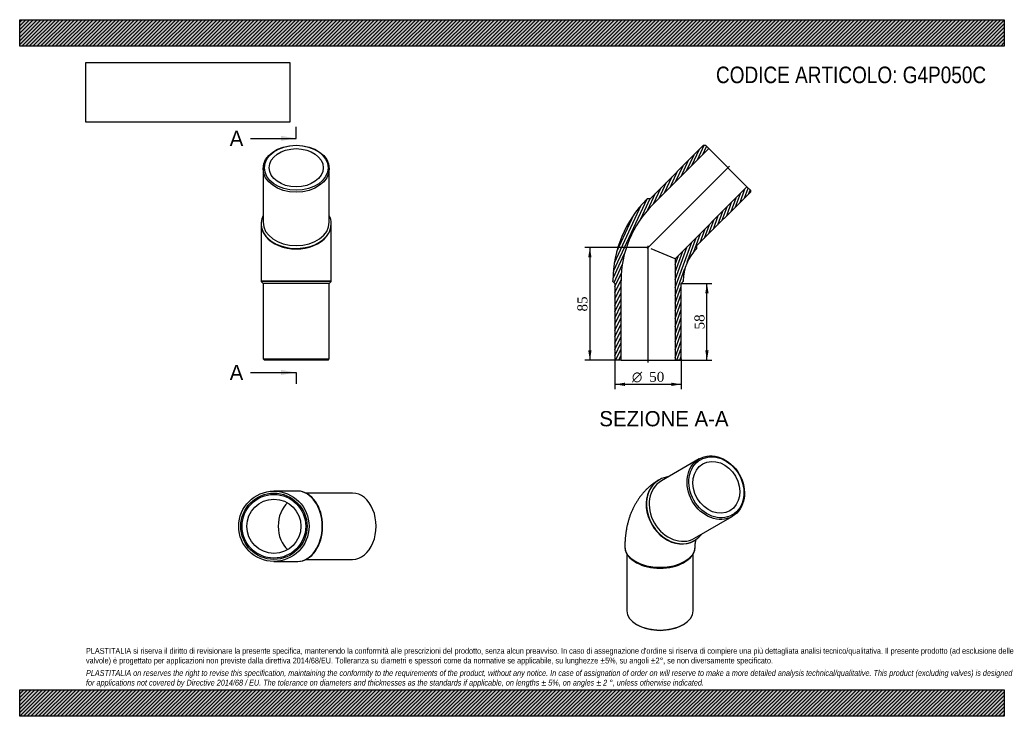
# Model space of a CAD drawing. Header units: millimetres. Extents: x 0 to 742, y 0 to 525.
import ezdxf
from ezdxf.enums import TextEntityAlignment as Align
from ezdxf.lldxf.tags import DXFTag

# ---------------------------------------------------------------- set-up
doc = ezdxf.new("R2010")
doc.units = ezdxf.units.MM
doc.header["$LTSCALE"] = 2.5
for name, color, linetype in [('Default', 7, 'Continuous'), ('DV4_Default', 7, 'Continuous'), ('G4P050C', 7, 'Continuous')]:
    doc.layers.add(name, color=color, linetype=linetype)
doc.styles.add('SEACAD_Solid_Edge_ANSI', font='seans.ttf')
doc.styles.add('SEACAD_Solid_Edge_ANSI1_Symbols', font='semeca1.ttf')
doc.styles.add('SEACAD_Times_New_Roman', font='times.ttf')
tags = doc.linetypes.add('CENTER2', pattern=[28.575, 19.05, -3.175, 3.175, -3.175]).pattern_tags.tags
tags[10:11] = [DXFTag(74, 4), DXFTag(75, 0), DXFTag(340, '0'), DXFTag(46, 0.0), DXFTag(50, 0.0), DXFTag(44, 0.0), DXFTag(45, 0.0)]
tags[8:9] = [DXFTag(74, 4), DXFTag(75, 0), DXFTag(340, '0'), DXFTag(46, 0.0), DXFTag(50, 0.0), DXFTag(44, 0.0), DXFTag(45, 0.0)]
tags[6:7] = [DXFTag(74, 4), DXFTag(75, 0), DXFTag(340, '0'), DXFTag(46, 0.0), DXFTag(50, 0.0), DXFTag(44, 0.0), DXFTag(45, 0.0)]
tags[4:5] = [DXFTag(74, 4), DXFTag(75, 0), DXFTag(340, '0'), DXFTag(46, 0.0), DXFTag(50, 0.0), DXFTag(44, 0.0), DXFTag(45, 0.0)]
doc.dimstyles.new('ANSImm', dxfattribs={"dimtxt": 7.5, "dimasz": 7.5, "dimexe": 3.75, "dimexo": 0, "dimgap": 1.875, "dimtad": 1, "dimdsep": 46, "dimtxsty": 'SEACAD_Times_New_Roman', "dimblk1": '_SE_FILLED', "dimblk2": '_SE_FILLED', "dimsah": 1, "dimcen": 3.75, "dimazin": 0, "dimtfac": 0.85, "dimtdec": 3, "dimtofl": 0, "dimtmove": 0, "dimatfit": 3, "dimfxl": 1, "dimarcsym": 0})
picture_1 = doc.add_image_def('image1.jpg', size_in_pixel=(4302, 1260))

# ---------------------------------------------------------------- blocks, each defined once
blk = doc.blocks.new('SE')
at = {"layer": 'G4P050C', "color": 7, "linetype": 'Continuous'}
for p, q in [((512.38, 193.93), (483.88, 177.47)), ((482.38, 178.34), (482.13, 178.2)), ((508.88, 134.17), (537.38, 150.63)), ((456.38, 127.62), (456.38, 127.21)), ((508.63, 132.3), (508.88, 132.44)), ((509.38, 127.21), (509.38, 127.62)), ((457.88, 122.13), (457.88, 79.44)), ((507.88, 79.44), (507.88, 122.13)), ((464.14, 116.39), (465.2, 115.78)), ((500.55, 115.78), (501.62, 116.39)), ((465.2, 69.24), (465.91, 68.83)), ((499.85, 68.83), (500.55, 69.24))]:
    blk.add_line(p, q, dxfattribs=at)
for centre, major_axis in [((524.88, 172.28), (12.5, -21.65)), ((525.38, 172.57), (-12, 20.78)), ((525.38, 172.57), (10.2, -17.67))]:
    blk.add_ellipse(centre, major_axis=major_axis, ratio=0.816497, dxfattribs=at)
for centre, major_axis, ratio, start_param, end_param in [((495.63, 155.39), (-13.25, 22.95), 0.816497, 0, 3.479664), ((495.63, 155.39), (-13.25, 22.95), 0.816497, 5.945114, 6.283185), ((495.38, 155.25), (-13.25, 22.95), 0.816497, 0, 3.141593), ((496.38, 155.82), (12.5, -21.65), 0.816497, 3.141593, 6.283185), ((482.88, 127.62), (26.5, 0), 0.57735, 3.141591, 6.282483), ((482.88, 127.21), (-26.5, 0), 0.57735, 0, 3.141593), ((482.88, 125.98), (-25, 0), 0.57735, 0.785398, 2.356195), ((482.88, 79.44), (25, 0), 0.57735, 3.141593, 6.283185), ((482.88, 78.63), (-24, 0), 0.57735, 0.785398, 2.356195)]:
    blk.add_ellipse(centre, major_axis=major_axis, ratio=ratio, start_param=start_param, end_param=end_param, dxfattribs=at)
for points, knots in [([(482.13, 178.2), (481.56, 177.86), (480.47, 177.21), (478.68, 176.02), (476.87, 174.69), (475.11, 173.26), (473.43, 171.75), (471.81, 170.16), (470.27, 168.48), (468.79, 166.73), (467.39, 164.9), (466.07, 162.99), (464.82, 161.01), (463.66, 158.95), (462.57, 156.82), (461.56, 154.62), (460.64, 152.35), (459.8, 150.01), (459.05, 147.6), (458.39, 145.13), (457.82, 142.6), (457.34, 140.01), (456.96, 137.36), (456.67, 134.66), (456.47, 131.93), (456.39, 129.52), (456.38, 128.17), (456.38, 127.62)], [0, 0, 0, 0, 0.030735, 0.069084, 0.107422, 0.14579, 0.184232, 0.222792, 0.261513, 0.300437, 0.339608, 0.379068, 0.418857, 0.459015, 0.499577, 0.540573, 0.58203, 0.623966, 0.666391, 0.709304, 0.752692, 0.796534, 0.840794, 0.885427, 0.930383, 0.975602, 1, 1, 1, 1]), ([(509.38, 127.62), (509.38, 127.83), (509.38, 128.35), (509.42, 129.22), (509.49, 130.12), (509.58, 130.94), (509.7, 131.65), (509.82, 132.26), (509.95, 132.77), (510.05, 133.1), (510.11, 133.26), (510.12, 133.3)], [0, 0, 0, 0, 0.0268739, 0.0766468, 0.1262061, 0.1755805, 0.2248712, 0.2741987, 0.3236751, 0.3734825, 0.3945018, 0.3945018, 0.3945018, 0.3945018])]:
    blk.add_open_spline(points, degree=3, knots=knots, dxfattribs=at)
blk = doc.blocks.new('SE1')
at = {"layer": 'G4P050C', "color": 7, "linetype": 'Continuous'}
for p, q in [((183.5, 412.69), (183.5, 372.38)), ((233.5, 372.38), (233.5, 412.69)), ((182, 371.32), (182, 370.97)), ((235, 370.97), (235, 371.32)), ((182, 370.97), (182, 328.29)), ((235, 328.29), (235, 370.97)), ((182, 328.29), (235, 328.29)), ((182, 328.29), (182, 327.79)), ((235, 327.79), (182, 327.79)), ((182, 327.79), (183.5, 326.29)), ((233.5, 326.29), (235, 327.79)), ((235, 327.79), (235, 328.29)), ((233.5, 326.29), (183.5, 326.29)), ((183.5, 326.29), (183.5, 269.29)), ((233.5, 269.29), (233.5, 326.29)), ((183.5, 269.29), (233.5, 269.29)), ((183.5, 269.29), (184.5, 268.29)), ((232.5, 268.29), (184.5, 268.29)), ((232.5, 268.29), (233.5, 269.29))]:
    blk.add_line(p, q, dxfattribs=at)
for centre, major_axis in [((208.5, 412.69), (-25, 0)), ((208.5, 413.4), (-24, 0)), ((208.5, 413.4), (20.4, 0))]:
    blk.add_ellipse(centre, major_axis=major_axis, ratio=0.707107, dxfattribs=at)
for centre, major_axis, start_param, end_param in [((208.5, 371.32), (26.5, 0), 2.803522, 6.283185), ((208.5, 372.38), (25, 0), 3.141593, 6.283185), ((208.5, 371.32), (26.5, 0), 0, 0.338071), ((208.5, 370.97), (-26.5, 0), 0, 3.141593)]:
    blk.add_ellipse(centre, major_axis=major_axis, ratio=0.707107, start_param=start_param, end_param=end_param, dxfattribs=at)
blk = doc.blocks.new('SE2')
at = {"layer": 'G4P050C', "color": 7, "linetype": 'Continuous'}
for p, q in [((209.37, 169.72), (191.69, 169.72)), ((209.72, 169.72), (209.37, 169.72)), ((251.09, 168.22), (215.93, 168.22)), ((191.69, 116.72), (209.37, 116.72)), ((209.37, 116.72), (209.72, 116.72)), ((215.93, 118.22), (251.09, 118.22))]:
    blk.add_line(p, q, dxfattribs=at)
for radius in [26.5, 25, 24, 20.4]:
    blk.add_circle((191.69, 143.22), radius, dxfattribs=at)
for centre, major_axis, start_param, end_param in [((209.37, 143.22), (0, 26.5), 3.141593, 6.283185), ((209.72, 143.22), (0, 26.5), 3.141593, 6.283185), ((251.09, 143.22), (0, -25), 0, 3.141593), ((209.37, 143.22), (0, -20.4), 3.674007, 5.750771)]:
    blk.add_ellipse(centre, major_axis=major_axis, ratio=0.707107, start_param=start_param, end_param=end_param, dxfattribs=at)
blk = doc.blocks.new('SE4')
at = {"color": 7, "linetype": 'Continuous', "style": 'SEACAD_Solid_Edge_ANSI'}
blk.add_text('A', height=11.5, dxfattribs=at).set_placement((158.36, 441.31), align=Align.TOP_LEFT)
blk = doc.blocks.new('SE5')
at = {"color": 7, "linetype": 'Continuous', "style": 'SEACAD_Solid_Edge_ANSI'}
blk.add_text('A', height=11.5, dxfattribs=at).set_placement((158.36, 264.86), align=Align.TOP_LEFT)
blk = doc.blocks.new('SEANNOT_GROUP')
at = {"linetype": 'Continuous'}
blk.add_hatch(color=7, dxfattribs=at).paths.add_polyline_path([(197, 433.64), (208.5, 435.56), (197, 437.48)])
at = {"color": 7, "linetype": 'Continuous'}
blk.add_lwpolyline([(174, 435.56), (208.5, 435.56)], dxfattribs=at)
blk = doc.blocks.new('SEANNOT_GROUP1')
at = {"linetype": 'Continuous'}
blk.add_hatch(color=7, dxfattribs=at).paths.add_polyline_path([(197, 257.2), (208.5, 259.11), (197, 261.03)])
at = {"color": 7, "linetype": 'Continuous'}
blk.add_lwpolyline([(174, 259.11), (208.5, 259.11)], dxfattribs=at)
blk = doc.blocks.new('SE3')
at = {"layer": 'Default', "color": 7, "linetype": 'CENTER2'}
for p, q in [((208.5, 435.56), (208.5, 444.18)), ((208.5, 259.11), (208.5, 250.49))]:
    blk.add_line(p, q, dxfattribs=at)
at = {"layer": 'Default', "color": 7, "linetype": 'CENTER2', "const_width": 0.0001}
blk.add_lwpolyline([(208.5, 435.56), (208.5, 259.11)], dxfattribs=at)
at = {"layer": 'Default'}
for name in ['SE4', 'SEANNOT_GROUP', 'SE5', 'SEANNOT_GROUP1']:
    blk.add_blockref(name, (0, 0), dxfattribs=at)
blk = doc.blocks.new('SE6')
at = {"layer": 'G4P050C', "linetype": 'Continuous'}
h = blk.add_hatch(dxfattribs=at)
h.set_pattern_fill('LINE', scale=0.62992, angle=65, style=0)
edge = h.paths.add_edge_path()
edge.add_line((475.33, 390.06), (473.21, 390.06))
edge.add_line((473.21, 390.06), (472.85, 389.71))
edge.add_arc((534.27, 328.29), 86.86, 135, 180)
edge.add_line((447.41, 328.29), (447.41, 327.79))
edge.add_line((447.41, 327.79), (448.91, 326.29))
edge.add_line((448.91, 326.29), (448.91, 269.29))
edge.add_line((448.91, 269.29), (449.91, 268.29))
edge.add_line((449.91, 268.29), (453.51, 268.29))
edge.add_line((453.51, 268.29), (453.51, 328.29))
edge.add_arc((534.27, 328.29), 80.76, 135, 180, ccw=False)
edge.add_line((477.17, 385.39), (519.59, 427.82))
edge.add_line((519.59, 427.82), (517.05, 430.37))
edge.add_line((517.05, 430.37), (515.63, 430.37))
edge.add_line((515.63, 430.37), (475.33, 390.06))
h = blk.add_hatch(dxfattribs=at)
h.set_pattern_fill('LINE', scale=0.62992, angle=70, style=0)
edge = h.paths.add_edge_path()
edge.add_line((510.68, 352.58), (510.68, 354.71))
edge.add_line((510.68, 354.71), (550.99, 395.01))
edge.add_line((550.99, 395.01), (550.99, 396.43))
edge.add_line((550.99, 396.43), (548.44, 398.97))
edge.add_line((548.44, 398.97), (494.31, 344.84))
edge.add_line((494.31, 344.84), (494.31, 268.29))
edge.add_line((494.31, 268.29), (497.91, 268.29))
edge.add_line((497.91, 268.29), (498.91, 269.29))
edge.add_line((498.91, 269.29), (498.91, 326.29))
edge.add_line((498.91, 326.29), (500.41, 327.79))
edge.add_line((500.41, 327.79), (500.41, 328.29))
edge.add_arc((534.27, 328.29), 33.86, 135, 180, ccw=False)
edge.add_line((510.33, 352.23), (510.68, 352.58))
at = {"layer": 'DV4_Default', "color": 7, "linetype": 'CENTER2'}
for p, q in [((473.1, 352.48), (535.26, 414.63)), ((473.91, 266.54), (473.91, 354.5))]:
    blk.add_line(p, q, dxfattribs=at)
at = {"layer": 'G4P050C', "color": 7, "linetype": 'Continuous'}
for p, q in [((515.63, 430.37), (475.33, 390.06)), ((477.17, 385.39), (519.59, 427.82)), ((515.63, 430.37), (517.05, 430.37)), ((519.59, 427.82), (517.05, 430.37)), ((519.59, 427.82), (548.44, 398.97)), ((548.44, 398.97), (494.31, 344.84)), ((510.68, 354.71), (550.99, 395.01)), ((550.99, 396.43), (548.44, 398.97)), ((550.99, 396.43), (550.99, 395.01)), ((472.85, 389.71), (473.21, 390.06)), ((475.33, 390.06), (473.21, 390.06)), ((494.31, 344.84), (476.3, 352.3)), ((510.68, 352.58), (510.33, 352.23)), ((510.68, 352.58), (510.68, 354.71)), ((494.31, 344.84), (494.31, 268.29)), ((447.41, 327.79), (447.41, 328.29)), ((447.41, 327.79), (448.91, 326.29)), ((453.51, 268.29), (453.51, 328.29)), ((498.91, 326.29), (500.41, 327.79)), ((500.41, 328.29), (500.41, 327.79)), ((448.91, 326.29), (448.91, 269.29)), ((498.91, 269.29), (498.91, 326.29)), ((449.91, 268.29), (448.91, 269.29)), ((453.51, 268.29), (449.91, 268.29)), ((453.51, 268.29), (494.31, 268.29)), ((497.91, 268.29), (494.31, 268.29)), ((498.91, 269.29), (497.91, 268.29))]:
    blk.add_line(p, q, dxfattribs=at)
for radius in [86.86, 80.76, 33.86]:
    blk.add_arc((534.27, 328.29), radius, 135, 180, dxfattribs=at)
blk = doc.blocks.new('DMBLK73')
at = {"layer": 'Default', "linetype": 'Continuous'}
for points in [[(519.51, 318.79), (518.26, 326.29), (517.01, 318.79)], [(519.51, 275.79), (517.01, 275.79), (518.26, 268.29)]]:
    blk.add_hatch(color=7, dxfattribs=at).paths.add_polyline_path(points)
at = {"layer": 'Default', "color": 7, "linetype": 'Continuous'}
for p, q in [((498.91, 326.29), (522.01, 326.29)), ((518.26, 268.29), (518.26, 326.29)), ((494.31, 268.29), (522.01, 268.29))]:
    blk.add_line(p, q, dxfattribs=at)
at = {"layer": 'Default', "color": 7, "linetype": 'Continuous', "style": 'SEACAD_Times_New_Roman'}
blk.add_text('58', height=7.5, rotation=90, dxfattribs=at).set_placement((508.88, 291.6), align=Align.TOP_LEFT)
blk = doc.blocks.new('_SE_FILLED')
at = {"color": 0}
blk.add_line((0, 0), (-1, 0), dxfattribs=at)
blk.add_solid([(0, 0), (-1, -0.1665), (-1, 0.1665), (0, 0)], dxfattribs=at)
blk = doc.blocks.new('GDimGGroup')
at = {"layer": 'Default', "linetype": 'Continuous'}
for points in [[(456.41, 248.93), (456.41, 251.43), (448.91, 250.18)], [(491.41, 248.93), (498.91, 250.18), (491.41, 251.43)]]:
    blk.add_hatch(color=7, dxfattribs=at).paths.add_polyline_path(points)
at = {"layer": 'Default', "color": 7, "linetype": 'Continuous'}
for p, q in [((448.91, 269.29), (448.91, 246.43)), ((498.91, 269.29), (498.91, 246.43)), ((498.91, 250.18), (448.91, 250.18))]:
    blk.add_line(p, q, dxfattribs=at)
for s, style, p in [('O', 'SEACAD_Solid_Edge_ANSI1_Symbols', (461.7, 259.56)), ('50', 'SEACAD_Times_New_Roman', (474.75, 259.56))]:
    blk.add_text(s, height=7.5, dxfattribs=dict(at, style=style)).set_placement(p, align=Align.TOP_LEFT)
blk = doc.blocks.new('DMBLK74')
at = {"layer": 'Default', "linetype": 'Continuous'}
for points in [[(428.73, 345.79), (431.23, 345.79), (429.98, 353.29)], [(428.73, 275.79), (429.98, 268.29), (431.23, 275.79)]]:
    blk.add_hatch(color=7, dxfattribs=at).paths.add_polyline_path(points)
at = {"layer": 'Default', "color": 7, "linetype": 'Continuous'}
for p, q in [((473.91, 353.29), (426.23, 353.29)), ((429.98, 353.29), (429.98, 268.29)), ((453.51, 268.29), (426.23, 268.29))]:
    blk.add_line(p, q, dxfattribs=at)
at = {"layer": 'Default', "color": 7, "linetype": 'Continuous', "style": 'SEACAD_Times_New_Roman'}
blk.add_text('85', height=7.5, rotation=90, dxfattribs=at).set_placement((420.6, 305.1), align=Align.TOP_LEFT)

msp = doc.modelspace()

# ---------------------------------------------------------------- hatches: boundary and pattern name
at = {"layer": 'Default', "linetype": 'Continuous'}
h = msp.add_hatch(dxfattribs=at)
h.set_pattern_fill('LINE', scale=0.62992, angle=45, style=0)
h.paths.add_polyline_path([(742.5, 505), (742.5, 525), (0, 525), (0, 505)])
for points in [[(742.5, 505), (742.5, 525), (0, 525), (0, 505)], [(742.5, 0), (742.5, 20), (0, 20), (0, 0)]]:
    msp.add_hatch(color=7, dxfattribs=at).paths.add_polyline_path(points)
h = msp.add_hatch(dxfattribs=at)
h.set_pattern_fill('LINE', scale=0.62992, angle=45, style=0)
h.paths.add_polyline_path([(742.5, 0), (742.5, 20), (0, 20), (0, 0)])

# ---------------------------------------------------------------- linework, layer by layer
at = {"layer": 'Default', "color": 7, "linetype": 'Continuous'}
for p, q in [((0, 525), (742.5, 525)), ((0, 505), (0, 525)), ((742.5, 525), (742.5, 505)), ((742.5, 505), (0, 505)), ((0, 20), (742.5, 20)), ((0, 0), (0, 20)), ((742.5, 20), (742.5, 0)), ((742.5, 0), (0, 0))]:
    msp.add_line(p, q, dxfattribs=at)

# ---------------------------------------------------------------- block references
at = {"layer": 'Default'}
for name in ['SE3', 'SE1', 'SE6', 'GDimGGroup', 'SE', 'SE2']:
    msp.add_blockref(name, (0, 0), dxfattribs=at)

# ---------------------------------------------------------------- texts
at = {"layer": 'Default', "color": 7, "linetype": 'Continuous', "style": 'SEACAD_Solid_Edge_ANSI'}
msp.add_text('SEZIONE A-A', height=11.5, dxfattribs=at).set_placement((437.113, 230.048), align=Align.TOP_LEFT)
at = {"layer": 'Default', "attachment_point": 1}
for s, insert, char_height, width in [('{\\fArial Narrow|b0||i0||c0|p34;\\C7;\\H12.5;\\W1.;CODICE ARTICOLO: G4P050C}', (525.089, 489.67), 12.5, 204.52552), ("{\\fArial Narrow|b0||i0||c0|p34;\\C7;\\H4.375;\\W1.;PLASTITALIA si riserva il diritto di revisionare la presente specifica, mantenendo la conformità alle prescrizioni del prodotto, senza alcun preavviso. In caso di assegnazione d'ordine si riserva di compiere una più dettagliata analisi tecnico/qualitativa. Il presente prodotto (ad esclusione delle \\P}{\\fArial Narrow|b0||i0||c0|p34;\\C7;\\H4.375;\\W1.;valvole) è progettato per applicazioni non previste dalla direttiva 2014/68/EU. Tolleranza su diametri e spessori come da normative se applicabile, su lunghezze ±5%, su angoli ±2°, se non diversamente specificato.\\P}{\\fArial Narrow|b0||i0||c0|p34;\\C7;\\H1.25;\\W1.;   \\P}{\\fArial Narrow|b0||i1||c0|p34;\\C7;\\H4.375;\\W1.;PLASTITALIA on reserves the right to revise this specification, maintaining the conformity to the requirements of the product, without any notice. In case of assignation of order on will reserve to make a more detailed analysis technical/qualitative. This product (excluding valves) is designed \\P}{\\fArial Narrow|b0||i1||c0|p34;\\C7;\\H4.375;\\W1.;for applications not covered by Directive 2014/68 / EU. The tolerance on diameters and thicknesses as the standards if applicable, on lengths ± 5%, on angles ± 2 °, unless otherwise indicated.\\P}", (50, 51.506), 4.375, 642.5)]:
    msp.add_mtext(s, dxfattribs=dict(at, insert=insert, char_height=char_height, width=width))

# ---------------------------------------------------------------- dimensions: what is measured, and where the dimension line sits
at = {"layer": 'Default', "color": 7, "linetype": 'Continuous'}
for base, p1, p2, picture, middle in [((421.614, 275.948), (473.914, 353.292), (453.514, 268.292), 'DMBLK74', (429.977, 310.792)), ((518.259, 326.292), (494.314, 268.292), (498.914, 326.292), 'DMBLK73', (518.259, 297.292))]:
    dim = msp.add_linear_dim(base=base, p1=p1, p2=p2, angle=90, text='\\A1;<>', dimstyle='ANSImm', dxfattribs=at)
    dim.commit()
    dim.dimension.update_dxf_attribs({"geometry": picture, "text_midpoint": middle, "dimtype": 160})

# ---------------------------------------------------------------- pictures from other files: only their frames are drawn
image = msp.add_image(picture_1, insert=(50, 447.758), size_in_units=(153.643, 45))
image.dxf.flags = 7

doc.saveas('drawing.dxf')
